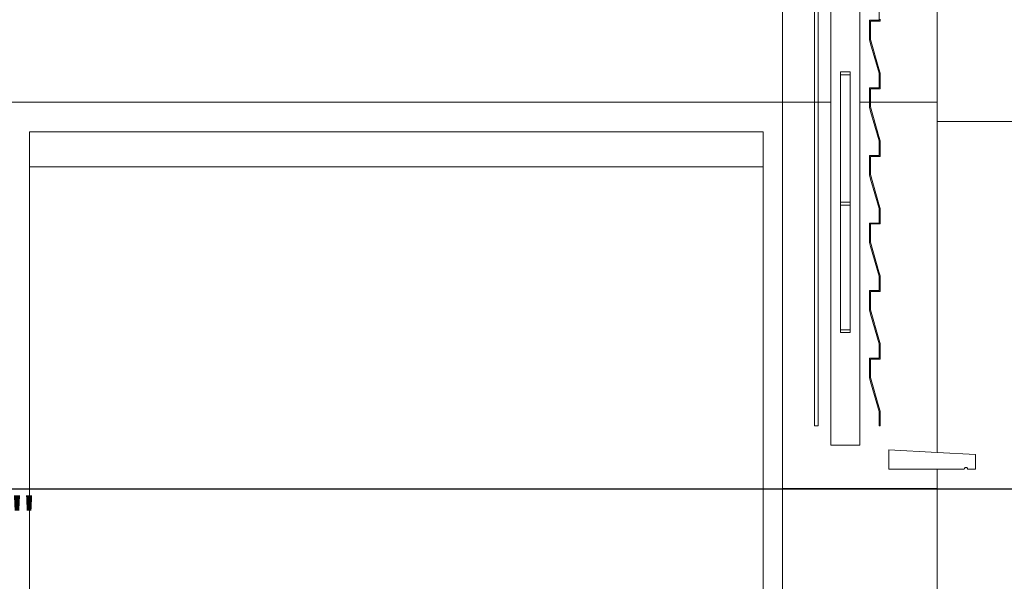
# Model space of a CAD drawing. Header units: millimetres. Extents: x -16331 to -10174, y -4135 to -3584.
# Tile 90 of 256: x -10368.66 to -10364.58, y -4014.78 to -4012.45. Entities that reach past the tile are written whole.
import ezdxf

# ---------------------------------------------------------------- set-up
doc = ezdxf.new("R2010")
doc.units = ezdxf.units.MM
doc.layers.add('DI-Eixos', color=7, linetype='Continuous')
doc.layers.add('Textos', color=7, linetype='Continuous')
for name, color, linetype, lineweight in [('DI-Elementos externos em corte', 9, 'Continuous', 18), ('DI-Elementos externos em vista', 9, 'Continuous', 5), ('IFC-IfcBuildingElementProxy-Contorno', 250, 'Continuous', 5), ('IFC-IfcWall-Contorno', 250, 'Continuous', 5), ('IFC-IfcWallStandardCase-Contorno', 250, 'Continuous', 5), ('IFC-IfcWindow-Contorno', 250, 'Continuous', 5)]:
    doc.layers.add(name, color=color, linetype=linetype, lineweight=lineweight)
doc.styles.add('Arial', font='arial.ttf', dxfattribs={"height": 100})

msp = doc.modelspace()

# ---------------------------------------------------------------- linework, layer by layer
at = {"layer": 'DI-Eixos'}
msp.add_line((-10376.1671, -4014.3924), (-10355.1826, -4014.3924), dxfattribs=at)
at = {"layer": 'DI-Elementos externos em corte'}
for p, q in [((-10365.3639, -4010.6518), (-10365.3639, -4012.7918)), ((-10365.3479, -4012.7918), (-10365.3479, -4011.0914)), ((-10365.0959, -4012.3994), (-10365.0959, -4012.4518)), ((-10365.101, -4012.4518), (-10365.1359, -4012.4518)), ((-10365.1359, -4012.4518), (-10365.1359, -4012.4619)), ((-10365.1359, -4012.4619), (-10365.1359, -4012.5318)), ((-10365.1319, -4012.4558), (-10365.1269, -4012.4558)), ((-10365.1319, -4012.5217), (-10365.1319, -4012.4558)), ((-10365.1269, -4012.4558), (-10365.0919, -4012.4558)), ((-10365.0959, -4012.4518), (-10365.101, -4012.4518)), ((-10365.0919, -4012.4558), (-10365.0919, -4012.4476)), ((-10365.1359, -4012.5318), (-10365.1309, -4012.5495)), ((-10365.1319, -4012.5312), (-10365.1319, -4012.5217)), ((-10365.097, -4012.6535), (-10365.1319, -4012.5312)), ((-10365.1309, -4012.5495), (-10365.0959, -4012.6718)), ((-10365.2559, -4012.6658), (-10365.2559, -4012.6719)), ((-10365.2355, -4012.6658), (-10365.2559, -4012.6658)), ((-10365.2159, -4012.6658), (-10365.2355, -4012.6658)), ((-10365.2159, -4012.6716), (-10365.2159, -4012.6658)), ((-10365.0919, -4012.6712), (-10365.097, -4012.6535)), ((-10365.2559, -4012.6719), (-10365.2559, -4012.6778)), ((-10365.2559, -4012.6778), (-10365.2364, -4012.6778)), ((-10365.2364, -4012.6778), (-10365.2159, -4012.6778)), ((-10365.2159, -4012.6778), (-10365.2159, -4012.6716)), ((-10365.0959, -4012.6718), (-10365.0959, -4012.6794)), ((-10365.0959, -4012.6794), (-10365.0959, -4012.7318)), ((-10365.0919, -4012.7276), (-10365.0919, -4012.6712)), ((-10365.101, -4012.7318), (-10365.1359, -4012.7318)), ((-10365.1359, -4012.7318), (-10365.1359, -4012.7419)), ((-10365.1359, -4012.7419), (-10365.1359, -4012.7918)), ((-10365.1319, -4012.7358), (-10365.1269, -4012.7358)), ((-10365.1319, -4012.7918), (-10365.1319, -4012.7358)), ((-10365.1269, -4012.7358), (-10365.0919, -4012.7358)), ((-10365.0959, -4012.7318), (-10365.101, -4012.7318)), ((-10365.0919, -4012.7358), (-10365.0919, -4012.7276)), ((-10365.3639, -4012.7918), (-10365.3639, -4013.6921)), ((-10365.3479, -4014.1318), (-10365.3479, -4012.7918)), ((-10365.1359, -4012.7918), (-10365.1359, -4012.8118)), ((-10365.1359, -4012.8118), (-10365.1309, -4012.8295)), ((-10365.1319, -4012.8017), (-10365.1319, -4012.7918)), ((-10365.1319, -4012.8112), (-10365.1319, -4012.8017)), ((-10365.097, -4012.9335), (-10365.1319, -4012.8112)), ((-10365.1309, -4012.8295), (-10365.0959, -4012.9518)), ((-10365.0919, -4012.9512), (-10365.097, -4012.9335)), ((-10365.0959, -4012.9518), (-10365.0959, -4012.9594)), ((-10365.0919, -4013.0076), (-10365.0919, -4012.9512)), ((-10365.0959, -4012.9594), (-10365.0959, -4013.0118)), ((-10365.101, -4013.0118), (-10365.1359, -4013.0118)), ((-10365.1359, -4013.0118), (-10365.1359, -4013.0219)), ((-10365.1359, -4013.0219), (-10365.1359, -4013.0918)), ((-10365.1319, -4013.0158), (-10365.1269, -4013.0158)), ((-10365.1319, -4013.0817), (-10365.1319, -4013.0158)), ((-10365.1269, -4013.0158), (-10365.0919, -4013.0158)), ((-10365.0959, -4013.0118), (-10365.101, -4013.0118)), ((-10365.0919, -4013.0158), (-10365.0919, -4013.0076)), ((-10365.1359, -4013.0918), (-10365.1309, -4013.1095)), ((-10365.1319, -4013.0912), (-10365.1319, -4013.0817)), ((-10365.097, -4013.2135), (-10365.1319, -4013.0912)), ((-10365.1309, -4013.1095), (-10365.0959, -4013.2318)), ((-10365.2559, -4013.2058), (-10365.2559, -4013.2119)), ((-10365.2355, -4013.2058), (-10365.2559, -4013.2058)), ((-10365.2559, -4013.2119), (-10365.2559, -4013.2178)), ((-10365.2559, -4013.2178), (-10365.2364, -4013.2178)), ((-10365.2364, -4013.2178), (-10365.2159, -4013.2178)), ((-10365.2159, -4013.2058), (-10365.2355, -4013.2058)), ((-10365.2159, -4013.2116), (-10365.2159, -4013.2058)), ((-10365.2159, -4013.2178), (-10365.2159, -4013.2116)), ((-10365.0919, -4013.2312), (-10365.097, -4013.2135)), ((-10365.0959, -4013.2318), (-10365.0959, -4013.2394)), ((-10365.0919, -4013.2876), (-10365.0919, -4013.2312)), ((-10365.0959, -4013.2394), (-10365.0959, -4013.2918)), ((-10365.101, -4013.2918), (-10365.1359, -4013.2918)), ((-10365.1359, -4013.2918), (-10365.1359, -4013.3019)), ((-10365.1359, -4013.3019), (-10365.1359, -4013.3718)), ((-10365.1319, -4013.2958), (-10365.1269, -4013.2958)), ((-10365.1319, -4013.3617), (-10365.1319, -4013.2958)), ((-10365.1269, -4013.2958), (-10365.0919, -4013.2958)), ((-10365.0959, -4013.2918), (-10365.101, -4013.2918)), ((-10365.0919, -4013.2958), (-10365.0919, -4013.2876)), ((-10365.1359, -4013.3718), (-10365.1309, -4013.3895)), ((-10365.1319, -4013.3712), (-10365.1319, -4013.3617)), ((-10365.097, -4013.4935), (-10365.1319, -4013.3712)), ((-10365.1309, -4013.3895), (-10365.0959, -4013.5118)), ((-10365.0919, -4013.5112), (-10365.097, -4013.4935)), ((-10365.0959, -4013.5118), (-10365.0959, -4013.5194)), ((-10365.0959, -4013.5194), (-10365.0959, -4013.5718)), ((-10365.0919, -4013.5676), (-10365.0919, -4013.5112)), ((-10365.101, -4013.5718), (-10365.1359, -4013.5718)), ((-10365.1359, -4013.5718), (-10365.1359, -4013.5819)), ((-10365.1359, -4013.5819), (-10365.1359, -4013.6518)), ((-10365.1319, -4013.5758), (-10365.1269, -4013.5758)), ((-10365.1319, -4013.6417), (-10365.1319, -4013.5758)), ((-10365.1269, -4013.5758), (-10365.0919, -4013.5758)), ((-10365.0959, -4013.5718), (-10365.101, -4013.5718)), ((-10365.0919, -4013.5758), (-10365.0919, -4013.5676)), ((-10365.1319, -4013.6512), (-10365.1319, -4013.6417)), ((-10365.1359, -4013.6518), (-10365.1309, -4013.6695)), ((-10365.097, -4013.7735), (-10365.1319, -4013.6512)), ((-10365.1309, -4013.6695), (-10365.0959, -4013.7918)), ((-10365.3639, -4013.6921), (-10365.3639, -4014.1318)), ((-10365.2559, -4013.7338), (-10365.2559, -4013.7399)), ((-10365.2355, -4013.7338), (-10365.2559, -4013.7338)), ((-10365.2559, -4013.7399), (-10365.2559, -4013.7458)), ((-10365.2559, -4013.7458), (-10365.2364, -4013.7458)), ((-10365.2364, -4013.7458), (-10365.2159, -4013.7458)), ((-10365.2159, -4013.7338), (-10365.2355, -4013.7338)), ((-10365.2159, -4013.7396), (-10365.2159, -4013.7338)), ((-10365.2159, -4013.7458), (-10365.2159, -4013.7396)), ((-10365.0919, -4013.7912), (-10365.097, -4013.7735)), ((-10365.0959, -4013.7918), (-10365.0959, -4013.7994)), ((-10365.0959, -4013.7994), (-10365.0959, -4013.8518)), ((-10365.0919, -4013.8476), (-10365.0919, -4013.7912)), ((-10365.0919, -4013.8558), (-10365.0919, -4013.8476)), ((-10365.101, -4013.8518), (-10365.1359, -4013.8518)), ((-10365.1359, -4013.8518), (-10365.1359, -4013.8619)), ((-10365.1359, -4013.8619), (-10365.1359, -4013.9318)), ((-10365.1319, -4013.8558), (-10365.1269, -4013.8558)), ((-10365.1319, -4013.9217), (-10365.1319, -4013.8558)), ((-10365.1269, -4013.8558), (-10365.0919, -4013.8558)), ((-10365.0959, -4013.8518), (-10365.101, -4013.8518)), ((-10365.1319, -4013.9312), (-10365.1319, -4013.9217)), ((-10365.097, -4014.0535), (-10365.1319, -4013.9312)), ((-10365.1359, -4013.9318), (-10365.1309, -4013.9495)), ((-10365.1309, -4013.9495), (-10365.0959, -4014.0718)), ((-10365.0919, -4014.0712), (-10365.097, -4014.0535)), ((-10365.0959, -4014.0718), (-10365.0959, -4014.0794)), ((-10365.0959, -4014.0794), (-10365.0959, -4014.1318)), ((-10365.0919, -4014.1241), (-10365.0919, -4014.0712)), ((-10365.3639, -4014.1318), (-10365.35, -4014.1318)), ((-10365.35, -4014.1318), (-10365.3479, -4014.1318)), ((-10365.0959, -4014.1318), (-10365.0954, -4014.1318)), ((-10365.0954, -4014.1318), (-10365.0919, -4014.1318)), ((-10365.0919, -4014.1318), (-10365.0919, -4014.1241)), ((-10365.0559, -4014.2318), (-10365.0559, -4014.2673)), ((-10364.8558, -4014.2423), (-10365.0559, -4014.2318)), ((-10364.6959, -4014.2506), (-10364.8558, -4014.2423)), ((-10364.6959, -4014.2846), (-10364.6959, -4014.2506)), ((-10365.0559, -4014.2673), (-10365.0559, -4014.3118)), ((-10364.6959, -4014.3048), (-10364.6959, -4014.2846)), ((-10365.0559, -4014.3118), (-10364.9174, -4014.3118)), ((-10364.9174, -4014.3118), (-10364.7439, -4014.3118)), ((-10364.7439, -4014.3118), (-10364.7417, -4014.3079)), ((-10364.7417, -4014.3079), (-10364.7399, -4014.3048)), ((-10364.7399, -4014.3048), (-10364.7355, -4014.3048)), ((-10364.7355, -4014.3048), (-10364.7319, -4014.3048)), ((-10364.7319, -4014.3048), (-10364.7279, -4014.3118)), ((-10364.7279, -4014.3118), (-10364.7137, -4014.3118)), ((-10364.7137, -4014.3118), (-10364.6959, -4014.3118)), ((-10364.6959, -4014.3118), (-10364.6959, -4014.3048)), ((-10365.4959, -4014.3918), (-10365.4959, -4016.6222)), ((-10365.1401, -4014.3918), (-10365.4959, -4014.3918)), ((-10364.8559, -4014.3918), (-10365.1401, -4014.3918)), ((-10364.8559, -4014.9917), (-10364.8559, -4014.3918))]:
    msp.add_line(p, q, dxfattribs=at)
at = {"layer": 'DI-Elementos externos em corte', "lineweight": 5}
for p, q in [((-10365.3639, -4010.6518), (-10365.3639, -4012.7918)), ((-10365.3479, -4012.7918), (-10365.3479, -4011.0914)), ((-10365.0959, -4012.3994), (-10365.0959, -4012.4518)), ((-10365.101, -4012.4518), (-10365.1359, -4012.4518)), ((-10365.1359, -4012.4518), (-10365.1359, -4012.4619)), ((-10365.1359, -4012.4619), (-10365.1359, -4012.5318)), ((-10365.1319, -4012.4558), (-10365.1269, -4012.4558)), ((-10365.1319, -4012.5217), (-10365.1319, -4012.4558)), ((-10365.1269, -4012.4558), (-10365.0919, -4012.4558)), ((-10365.0959, -4012.4518), (-10365.101, -4012.4518)), ((-10365.0919, -4012.4558), (-10365.0919, -4012.4476)), ((-10365.1359, -4012.5318), (-10365.1309, -4012.5495)), ((-10365.1319, -4012.5312), (-10365.1319, -4012.5217)), ((-10365.097, -4012.6535), (-10365.1319, -4012.5312)), ((-10365.1309, -4012.5495), (-10365.0959, -4012.6718)), ((-10365.2559, -4012.6658), (-10365.2559, -4012.6719)), ((-10365.2355, -4012.6658), (-10365.2559, -4012.6658)), ((-10365.2159, -4012.6658), (-10365.2355, -4012.6658)), ((-10365.2159, -4012.6716), (-10365.2159, -4012.6658)), ((-10365.0919, -4012.6712), (-10365.097, -4012.6535)), ((-10365.2559, -4012.6719), (-10365.2559, -4012.6778)), ((-10365.2559, -4012.6778), (-10365.2364, -4012.6778)), ((-10365.2364, -4012.6778), (-10365.2159, -4012.6778)), ((-10365.2159, -4012.6778), (-10365.2159, -4012.6716)), ((-10365.0959, -4012.6718), (-10365.0959, -4012.6794)), ((-10365.0959, -4012.6794), (-10365.0959, -4012.7318)), ((-10365.0919, -4012.7276), (-10365.0919, -4012.6712)), ((-10365.101, -4012.7318), (-10365.1359, -4012.7318)), ((-10365.1359, -4012.7318), (-10365.1359, -4012.7419)), ((-10365.1359, -4012.7419), (-10365.1359, -4012.7918)), ((-10365.1319, -4012.7358), (-10365.1269, -4012.7358)), ((-10365.1319, -4012.7918), (-10365.1319, -4012.7358)), ((-10365.1269, -4012.7358), (-10365.0919, -4012.7358)), ((-10365.0959, -4012.7318), (-10365.101, -4012.7318)), ((-10365.0919, -4012.7358), (-10365.0919, -4012.7276)), ((-10365.3639, -4012.7918), (-10365.3639, -4013.6921)), ((-10365.3479, -4014.1318), (-10365.3479, -4012.7918)), ((-10365.1359, -4012.7918), (-10365.1359, -4012.8118)), ((-10365.1359, -4012.8118), (-10365.1309, -4012.8295)), ((-10365.1319, -4012.8017), (-10365.1319, -4012.7918)), ((-10365.1319, -4012.8112), (-10365.1319, -4012.8017)), ((-10365.097, -4012.9335), (-10365.1319, -4012.8112)), ((-10365.1309, -4012.8295), (-10365.0959, -4012.9518)), ((-10365.0919, -4012.9512), (-10365.097, -4012.9335)), ((-10365.0959, -4012.9518), (-10365.0959, -4012.9594)), ((-10365.0919, -4013.0076), (-10365.0919, -4012.9512)), ((-10365.0959, -4012.9594), (-10365.0959, -4013.0118)), ((-10365.101, -4013.0118), (-10365.1359, -4013.0118)), ((-10365.1359, -4013.0118), (-10365.1359, -4013.0219)), ((-10365.1359, -4013.0219), (-10365.1359, -4013.0918)), ((-10365.1319, -4013.0158), (-10365.1269, -4013.0158)), ((-10365.1319, -4013.0817), (-10365.1319, -4013.0158)), ((-10365.1269, -4013.0158), (-10365.0919, -4013.0158)), ((-10365.0959, -4013.0118), (-10365.101, -4013.0118)), ((-10365.0919, -4013.0158), (-10365.0919, -4013.0076)), ((-10365.1359, -4013.0918), (-10365.1309, -4013.1095)), ((-10365.1319, -4013.0912), (-10365.1319, -4013.0817)), ((-10365.097, -4013.2135), (-10365.1319, -4013.0912)), ((-10365.1309, -4013.1095), (-10365.0959, -4013.2318)), ((-10365.2559, -4013.2058), (-10365.2559, -4013.2119)), ((-10365.2355, -4013.2058), (-10365.2559, -4013.2058)), ((-10365.2559, -4013.2119), (-10365.2559, -4013.2178)), ((-10365.2559, -4013.2178), (-10365.2364, -4013.2178)), ((-10365.2364, -4013.2178), (-10365.2159, -4013.2178)), ((-10365.2159, -4013.2058), (-10365.2355, -4013.2058)), ((-10365.2159, -4013.2116), (-10365.2159, -4013.2058)), ((-10365.2159, -4013.2178), (-10365.2159, -4013.2116)), ((-10365.0919, -4013.2312), (-10365.097, -4013.2135)), ((-10365.0959, -4013.2318), (-10365.0959, -4013.2394)), ((-10365.0919, -4013.2876), (-10365.0919, -4013.2312)), ((-10365.0959, -4013.2394), (-10365.0959, -4013.2918)), ((-10365.101, -4013.2918), (-10365.1359, -4013.2918)), ((-10365.1359, -4013.2918), (-10365.1359, -4013.3019)), ((-10365.1359, -4013.3019), (-10365.1359, -4013.3718)), ((-10365.1319, -4013.2958), (-10365.1269, -4013.2958)), ((-10365.1319, -4013.3617), (-10365.1319, -4013.2958)), ((-10365.1269, -4013.2958), (-10365.0919, -4013.2958)), ((-10365.0959, -4013.2918), (-10365.101, -4013.2918)), ((-10365.0919, -4013.2958), (-10365.0919, -4013.2876)), ((-10365.1359, -4013.3718), (-10365.1309, -4013.3895)), ((-10365.1319, -4013.3712), (-10365.1319, -4013.3617)), ((-10365.097, -4013.4935), (-10365.1319, -4013.3712)), ((-10365.1309, -4013.3895), (-10365.0959, -4013.5118)), ((-10365.0919, -4013.5112), (-10365.097, -4013.4935)), ((-10365.0959, -4013.5118), (-10365.0959, -4013.5194)), ((-10365.0959, -4013.5194), (-10365.0959, -4013.5718)), ((-10365.0919, -4013.5676), (-10365.0919, -4013.5112)), ((-10365.101, -4013.5718), (-10365.1359, -4013.5718)), ((-10365.1359, -4013.5718), (-10365.1359, -4013.5819)), ((-10365.1359, -4013.5819), (-10365.1359, -4013.6518)), ((-10365.1319, -4013.5758), (-10365.1269, -4013.5758)), ((-10365.1319, -4013.6417), (-10365.1319, -4013.5758)), ((-10365.1269, -4013.5758), (-10365.0919, -4013.5758)), ((-10365.0959, -4013.5718), (-10365.101, -4013.5718)), ((-10365.0919, -4013.5758), (-10365.0919, -4013.5676)), ((-10365.1319, -4013.6512), (-10365.1319, -4013.6417)), ((-10365.1359, -4013.6518), (-10365.1309, -4013.6695)), ((-10365.097, -4013.7735), (-10365.1319, -4013.6512)), ((-10365.1309, -4013.6695), (-10365.0959, -4013.7918)), ((-10365.3639, -4013.6921), (-10365.3639, -4014.1318)), ((-10365.2559, -4013.7338), (-10365.2559, -4013.7399)), ((-10365.2355, -4013.7338), (-10365.2559, -4013.7338)), ((-10365.2559, -4013.7399), (-10365.2559, -4013.7458)), ((-10365.2559, -4013.7458), (-10365.2364, -4013.7458)), ((-10365.2364, -4013.7458), (-10365.2159, -4013.7458)), ((-10365.2159, -4013.7338), (-10365.2355, -4013.7338)), ((-10365.2159, -4013.7396), (-10365.2159, -4013.7338)), ((-10365.2159, -4013.7458), (-10365.2159, -4013.7396)), ((-10365.0919, -4013.7912), (-10365.097, -4013.7735)), ((-10365.0959, -4013.7918), (-10365.0959, -4013.7994)), ((-10365.0959, -4013.7994), (-10365.0959, -4013.8518)), ((-10365.0919, -4013.8476), (-10365.0919, -4013.7912)), ((-10365.0919, -4013.8558), (-10365.0919, -4013.8476)), ((-10365.101, -4013.8518), (-10365.1359, -4013.8518)), ((-10365.1359, -4013.8518), (-10365.1359, -4013.8619)), ((-10365.1359, -4013.8619), (-10365.1359, -4013.9318)), ((-10365.1319, -4013.8558), (-10365.1269, -4013.8558)), ((-10365.1319, -4013.9217), (-10365.1319, -4013.8558)), ((-10365.1269, -4013.8558), (-10365.0919, -4013.8558)), ((-10365.0959, -4013.8518), (-10365.101, -4013.8518)), ((-10365.1319, -4013.9312), (-10365.1319, -4013.9217)), ((-10365.097, -4014.0535), (-10365.1319, -4013.9312)), ((-10365.1359, -4013.9318), (-10365.1309, -4013.9495)), ((-10365.1309, -4013.9495), (-10365.0959, -4014.0718)), ((-10365.0919, -4014.0712), (-10365.097, -4014.0535)), ((-10365.0959, -4014.0718), (-10365.0959, -4014.0794)), ((-10365.0959, -4014.0794), (-10365.0959, -4014.1318)), ((-10365.0919, -4014.1241), (-10365.0919, -4014.0712)), ((-10365.3639, -4014.1318), (-10365.35, -4014.1318)), ((-10365.35, -4014.1318), (-10365.3479, -4014.1318)), ((-10365.0959, -4014.1318), (-10365.0954, -4014.1318)), ((-10365.0954, -4014.1318), (-10365.0919, -4014.1318)), ((-10365.0919, -4014.1318), (-10365.0919, -4014.1241)), ((-10365.0559, -4014.2318), (-10365.0559, -4014.2673)), ((-10364.8558, -4014.2423), (-10365.0559, -4014.2318)), ((-10364.6959, -4014.2506), (-10364.8558, -4014.2423)), ((-10364.6959, -4014.2846), (-10364.6959, -4014.2506)), ((-10365.0559, -4014.2673), (-10365.0559, -4014.3118)), ((-10364.6959, -4014.3048), (-10364.6959, -4014.2846)), ((-10365.0559, -4014.3118), (-10364.9174, -4014.3118)), ((-10364.9174, -4014.3118), (-10364.7439, -4014.3118)), ((-10364.7439, -4014.3118), (-10364.7417, -4014.3079)), ((-10364.7417, -4014.3079), (-10364.7399, -4014.3048)), ((-10364.7399, -4014.3048), (-10364.7355, -4014.3048)), ((-10364.7355, -4014.3048), (-10364.7319, -4014.3048)), ((-10364.7319, -4014.3048), (-10364.7279, -4014.3118)), ((-10364.7279, -4014.3118), (-10364.7137, -4014.3118)), ((-10364.7137, -4014.3118), (-10364.6959, -4014.3118)), ((-10364.6959, -4014.3118), (-10364.6959, -4014.3048)), ((-10365.4959, -4014.3918), (-10365.4959, -4016.6222)), ((-10365.1401, -4014.3918), (-10365.4959, -4014.3918)), ((-10364.8559, -4014.3918), (-10365.1401, -4014.3918)), ((-10364.8559, -4014.9917), (-10364.8559, -4014.3918))]:
    msp.add_line(p, q, dxfattribs=at)
at = {"layer": 'DI-Elementos externos em vista'}
for p, q in [((-10365.4959, -4012.1058), (-10365.4959, -4012.7918)), ((-10365.2959, -4012.1178), (-10365.2959, -4012.6658)), ((-10365.1759, -4012.6658), (-10365.1759, -4012.1178)), ((-10364.8559, -4012.6658), (-10364.8559, -4012.1058)), ((-10365.4959, -4012.7917), (-10365.4959, -4012.15)), ((-10365.2959, -4012.6658), (-10365.2959, -4012.6778)), ((-10365.1759, -4012.6778), (-10365.1759, -4012.6658)), ((-10364.8559, -4012.6778), (-10364.8559, -4012.6658)), ((-10365.2959, -4012.6778), (-10365.2959, -4012.7918)), ((-10365.2159, -4012.6778), (-10365.2559, -4012.6778)), ((-10365.2559, -4012.6778), (-10365.2559, -4012.7918)), ((-10365.2159, -4012.7918), (-10365.2159, -4012.6778)), ((-10365.1759, -4012.7918), (-10365.1759, -4012.6778)), ((-10364.8559, -4012.7318), (-10364.8559, -4012.6778)), ((-10364.8559, -4012.7358), (-10364.8559, -4012.7318)), ((-10364.8559, -4012.7918), (-10364.8559, -4012.7358)), ((-10373.7671, -4012.7917), (-10365.4959, -4012.7917)), ((-10365.4959, -4012.7917), (-10371.8069, -4012.7917)), ((-10365.4959, -4013.809), (-10365.4959, -4012.7917)), ((-10365.4959, -4012.7918), (-10365.3479, -4012.7918)), ((-10365.3639, -4012.7918), (-10365.4959, -4012.7918)), ((-10365.4959, -4012.7918), (-10365.4959, -4013.2178)), ((-10365.3017, -4012.7918), (-10365.3639, -4012.7918)), ((-10365.3479, -4012.7918), (-10365.2959, -4012.7918)), ((-10365.2975, -4012.7918), (-10365.3017, -4012.7918)), ((-10365.2959, -4012.7918), (-10365.2975, -4012.7918)), ((-10365.2959, -4012.7918), (-10365.2959, -4013.7338)), ((-10365.2559, -4012.7918), (-10365.2559, -4013.2058)), ((-10365.2159, -4013.2058), (-10365.2159, -4012.7918)), ((-10365.1759, -4012.7918), (-10365.1359, -4012.7918)), ((-10365.1359, -4012.7918), (-10365.1759, -4012.7918)), ((-10365.1759, -4013.2058), (-10365.1759, -4012.7918)), ((-10365.1319, -4012.7918), (-10365.1359, -4012.7918)), ((-10365.1319, -4012.7918), (-10365.0959, -4012.7918)), ((-10365.0959, -4012.7918), (-10365.1319, -4012.7918)), ((-10365.0959, -4012.7918), (-10365.0919, -4012.7918)), ((-10365.0919, -4012.7918), (-10365.0959, -4012.7918)), ((-10365.0919, -4012.7918), (-10365.0575, -4012.7918)), ((-10364.8559, -4012.7918), (-10365.0919, -4012.7918)), ((-10365.0575, -4012.7918), (-10364.8559, -4012.7918)), ((-10364.8559, -4012.8717), (-10364.8559, -4012.7918)), ((-10364.8559, -4012.8717), (-10357.5826, -4012.8717)), ((-10364.8559, -4013.7338), (-10364.8559, -4012.8717)), ((-10362.5755, -4012.8717), (-10364.8559, -4012.8717)), ((-10364.8559, -4012.8717), (-10364.8559, -4014.0902)), ((-10367.7545, -4012.9138), (-10368.6159, -4012.9138)), ((-10368.6159, -4012.9138), (-10368.6159, -4012.9298)), ((-10368.6159, -4012.9298), (-10368.6159, -4012.9341)), ((-10368.6159, -4012.9341), (-10368.6159, -4012.9469)), ((-10368.6159, -4012.9469), (-10368.6159, -4012.9673)), ((-10367.0959, -4012.9138), (-10367.7545, -4012.9138)), ((-10366.4374, -4012.9138), (-10367.0959, -4012.9138)), ((-10365.5759, -4012.9138), (-10366.4374, -4012.9138)), ((-10365.5759, -4012.9298), (-10365.5759, -4012.9138)), ((-10365.5759, -4012.9341), (-10365.5759, -4012.9298)), ((-10365.5759, -4012.9469), (-10365.5759, -4012.9341)), ((-10365.5759, -4012.9673), (-10365.5759, -4012.9469)), ((-10368.6159, -4012.9673), (-10368.6159, -4012.994)), ((-10365.5759, -4012.994), (-10365.5759, -4012.9673)), ((-10368.6159, -4012.994), (-10368.6159, -4013.0254)), ((-10368.6159, -4013.0254), (-10368.6159, -4013.0593)), ((-10365.5759, -4013.0254), (-10365.5759, -4012.994)), ((-10365.5759, -4013.0593), (-10365.5759, -4013.0254)), ((-10368.6159, -4013.0593), (-10367.801, -4013.0593)), ((-10365.5759, -4013.0593), (-10368.6159, -4013.0593)), ((-10368.6159, -4013.0593), (-10368.6159, -4015.2317)), ((-10367.801, -4013.0593), (-10366.9861, -4013.0593)), ((-10366.9861, -4013.0593), (-10366.281, -4013.0593)), ((-10366.281, -4013.0593), (-10365.5759, -4013.0593)), ((-10365.5759, -4015.2317), (-10365.5759, -4013.0593)), ((-10365.4959, -4013.2178), (-10365.4959, -4013.2918)), ((-10365.2559, -4013.2178), (-10365.2559, -4013.7338)), ((-10365.2159, -4013.7338), (-10365.2159, -4013.2178)), ((-10365.1759, -4013.7338), (-10365.1759, -4013.2058)), ((-10365.4959, -4013.2918), (-10365.4959, -4013.2958)), ((-10365.4959, -4013.2958), (-10365.4959, -4013.7338)), ((-10365.4959, -4013.7338), (-10365.4959, -4013.7458)), ((-10365.4959, -4013.7458), (-10365.4959, -4014.1318)), ((-10365.2959, -4013.7338), (-10365.2959, -4014.2118)), ((-10365.2559, -4013.7338), (-10365.2159, -4013.7338)), ((-10365.1759, -4013.7458), (-10365.1759, -4013.7338)), ((-10365.1759, -4014.2118), (-10365.1759, -4013.7458)), ((-10364.8559, -4014.1318), (-10364.8559, -4013.7338)), ((-10365.4959, -4014.2628), (-10365.4959, -4013.809)), ((-10364.8559, -4014.0902), (-10364.8559, -4014.2423)), ((-10365.4959, -4014.1318), (-10365.4959, -4014.2118)), ((-10364.8559, -4014.2118), (-10364.8559, -4014.1318)), ((-10365.4959, -4014.2118), (-10365.4959, -4014.3918)), ((-10365.2959, -4014.2118), (-10365.2559, -4014.2118)), ((-10365.2559, -4014.2118), (-10365.2159, -4014.2118)), ((-10365.2159, -4014.2118), (-10365.1759, -4014.2118)), ((-10364.8559, -4014.2423), (-10364.8559, -4014.2118)), ((-10365.4959, -4014.2719), (-10365.4959, -4014.2628)), ((-10365.4959, -4014.2989), (-10365.4959, -4014.2719)), ((-10365.4959, -4014.7988), (-10365.4959, -4014.2989)), ((-10364.8559, -4014.3918), (-10364.8559, -4014.3118)), ((-10364.8559, -4014.3118), (-10364.8559, -4014.3918)), ((-10365.4959, -4014.3918), (-10365.3639, -4014.3918)), ((-10365.3639, -4014.3918), (-10365.2959, -4014.3918)), ((-10365.2959, -4014.3918), (-10365.2559, -4014.3918)), ((-10365.2559, -4014.3918), (-10365.2159, -4014.3918)), ((-10365.2159, -4014.3918), (-10365.1759, -4014.3918)), ((-10365.1759, -4014.3918), (-10365.1319, -4014.3918)), ((-10365.1319, -4014.3918), (-10365.0959, -4014.3918)), ((-10365.0959, -4014.3918), (-10365.0919, -4014.3918)), ((-10365.0919, -4014.3918), (-10365.0559, -4014.3918)), ((-10365.0559, -4014.3918), (-10365.0045, -4014.3918)), ((-10365.0045, -4014.3918), (-10365.0003, -4014.3918)), ((-10365.0003, -4014.3918), (-10364.8559, -4014.3918)), ((-10364.8559, -4014.3918), (-10364.8559, -4014.5058)), ((-10364.8559, -4014.5058), (-10364.8559, -4014.9917))]:
    msp.add_line(p, q, dxfattribs=at)
at = {"layer": 'IFC-IfcBuildingElementProxy-Contorno', "lineweight": 5}
for p, q in [((-10367.7545, -4012.9138), (-10368.6159, -4012.9138)), ((-10368.6159, -4012.9138), (-10368.6159, -4012.9298)), ((-10368.6159, -4012.9298), (-10368.6159, -4012.9341)), ((-10368.6159, -4012.9341), (-10368.6159, -4012.9469)), ((-10368.6159, -4012.9469), (-10368.6159, -4012.9673)), ((-10367.0959, -4012.9138), (-10367.7545, -4012.9138)), ((-10366.4374, -4012.9138), (-10367.0959, -4012.9138)), ((-10365.5759, -4012.9138), (-10366.4374, -4012.9138)), ((-10365.5759, -4012.9298), (-10365.5759, -4012.9138)), ((-10365.5759, -4012.9341), (-10365.5759, -4012.9298)), ((-10365.5759, -4012.9469), (-10365.5759, -4012.9341)), ((-10365.5759, -4012.9673), (-10365.5759, -4012.9469)), ((-10368.6159, -4012.9673), (-10368.6159, -4012.994)), ((-10365.5759, -4012.994), (-10365.5759, -4012.9673)), ((-10368.6159, -4012.994), (-10368.6159, -4013.0254)), ((-10368.6159, -4013.0254), (-10368.6159, -4013.0593)), ((-10365.5759, -4013.0254), (-10365.5759, -4012.994)), ((-10365.5759, -4013.0593), (-10365.5759, -4013.0254)), ((-10368.6159, -4013.0593), (-10367.801, -4013.0593)), ((-10365.5759, -4013.0593), (-10368.6159, -4013.0593)), ((-10368.6159, -4013.0593), (-10368.6159, -4015.2317)), ((-10367.801, -4013.0593), (-10366.9861, -4013.0593)), ((-10366.9861, -4013.0593), (-10366.281, -4013.0593)), ((-10366.281, -4013.0593), (-10365.5759, -4013.0593)), ((-10365.5759, -4015.2317), (-10365.5759, -4013.0593))]:
    msp.add_line(p, q, dxfattribs=at)
at = {"layer": 'IFC-IfcWall-Contorno', "lineweight": 5}
for p, q in [((-10365.4959, -4012.7917), (-10365.4959, -4012.15)), ((-10373.7671, -4012.7917), (-10365.4959, -4012.7917)), ((-10365.3639, -4012.7918), (-10365.4959, -4012.7918)), ((-10365.4959, -4012.7918), (-10365.4959, -4013.2178)), ((-10365.3017, -4012.7918), (-10365.3639, -4012.7918)), ((-10365.2975, -4012.7918), (-10365.3017, -4012.7918)), ((-10365.2959, -4012.7918), (-10365.2975, -4012.7918)), ((-10365.1359, -4012.7918), (-10365.1759, -4012.7918)), ((-10365.1319, -4012.7918), (-10365.1359, -4012.7918)), ((-10365.0959, -4012.7918), (-10365.1319, -4012.7918)), ((-10365.0919, -4012.7918), (-10365.0959, -4012.7918)), ((-10364.8559, -4012.7918), (-10365.0919, -4012.7918)), ((-10364.8559, -4012.8717), (-10364.8559, -4012.7918)), ((-10364.8559, -4012.8717), (-10357.5826, -4012.8717)), ((-10364.8559, -4013.7338), (-10364.8559, -4012.8717)), ((-10365.4959, -4013.2178), (-10365.4959, -4013.2918)), ((-10365.4959, -4013.2918), (-10365.4959, -4013.2958)), ((-10365.4959, -4013.2958), (-10365.4959, -4013.7338)), ((-10365.4959, -4013.7338), (-10365.4959, -4013.7458)), ((-10365.4959, -4013.7458), (-10365.4959, -4014.1318)), ((-10364.8559, -4014.1318), (-10364.8559, -4013.7338)), ((-10365.4959, -4014.1318), (-10365.4959, -4014.2118)), ((-10364.8559, -4014.2118), (-10364.8559, -4014.1318)), ((-10365.4959, -4014.2118), (-10365.4959, -4014.3918)), ((-10364.8559, -4014.2423), (-10364.8559, -4014.2118)), ((-10364.8559, -4014.3918), (-10364.8559, -4014.3118)), ((-10365.4959, -4014.3918), (-10365.3639, -4014.3918)), ((-10365.3639, -4014.3918), (-10365.2959, -4014.3918)), ((-10365.2959, -4014.3918), (-10365.2559, -4014.3918)), ((-10365.2559, -4014.3918), (-10365.2159, -4014.3918)), ((-10365.2159, -4014.3918), (-10365.1759, -4014.3918)), ((-10365.1759, -4014.3918), (-10365.1319, -4014.3918)), ((-10365.1319, -4014.3918), (-10365.0959, -4014.3918)), ((-10365.0959, -4014.3918), (-10365.0919, -4014.3918)), ((-10365.0919, -4014.3918), (-10365.0559, -4014.3918)), ((-10365.0559, -4014.3918), (-10365.0045, -4014.3918)), ((-10365.0045, -4014.3918), (-10365.0003, -4014.3918)), ((-10365.0003, -4014.3918), (-10364.8559, -4014.3918))]:
    msp.add_line(p, q, dxfattribs=at)
at = {"layer": 'IFC-IfcWallStandardCase-Contorno', "lineweight": 5}
for p, q in [((-10365.4959, -4012.1058), (-10365.4959, -4012.7918)), ((-10364.8559, -4012.6658), (-10364.8559, -4012.1058)), ((-10364.8559, -4012.6778), (-10364.8559, -4012.6658)), ((-10364.8559, -4012.7318), (-10364.8559, -4012.6778)), ((-10364.8559, -4012.7358), (-10364.8559, -4012.7318)), ((-10364.8559, -4012.7918), (-10364.8559, -4012.7358)), ((-10365.4959, -4012.7917), (-10371.8069, -4012.7917)), ((-10365.4959, -4013.809), (-10365.4959, -4012.7917)), ((-10365.4959, -4012.7918), (-10365.3479, -4012.7918)), ((-10365.3479, -4012.7918), (-10365.2959, -4012.7918)), ((-10365.1759, -4012.7918), (-10365.1359, -4012.7918)), ((-10365.1319, -4012.7918), (-10365.0959, -4012.7918)), ((-10365.0959, -4012.7918), (-10365.0919, -4012.7918)), ((-10365.0919, -4012.7918), (-10365.0575, -4012.7918)), ((-10365.0575, -4012.7918), (-10364.8559, -4012.7918)), ((-10362.5755, -4012.8717), (-10364.8559, -4012.8717)), ((-10364.8559, -4012.8717), (-10364.8559, -4014.0902)), ((-10365.4959, -4014.2628), (-10365.4959, -4013.809)), ((-10364.8559, -4014.0902), (-10364.8559, -4014.2423)), ((-10365.4959, -4014.2719), (-10365.4959, -4014.2628)), ((-10365.4959, -4014.2989), (-10365.4959, -4014.2719)), ((-10365.4959, -4014.7988), (-10365.4959, -4014.2989)), ((-10364.8559, -4014.3118), (-10364.8559, -4014.3918)), ((-10364.8559, -4014.3918), (-10364.8559, -4014.5058)), ((-10364.8559, -4014.5058), (-10364.8559, -4014.9917))]:
    msp.add_line(p, q, dxfattribs=at)
at = {"layer": 'IFC-IfcWindow-Contorno', "lineweight": 5}
for p, q in [((-10365.2959, -4012.1178), (-10365.2959, -4012.6658)), ((-10365.1759, -4012.6658), (-10365.1759, -4012.1178)), ((-10365.2959, -4012.6658), (-10365.2959, -4012.6778)), ((-10365.1759, -4012.6778), (-10365.1759, -4012.6658)), ((-10365.2959, -4012.6778), (-10365.2959, -4012.7918)), ((-10365.2159, -4012.6778), (-10365.2559, -4012.6778)), ((-10365.2559, -4012.6778), (-10365.2559, -4012.7918)), ((-10365.2159, -4012.7918), (-10365.2159, -4012.6778)), ((-10365.1759, -4012.7918), (-10365.1759, -4012.6778)), ((-10365.2959, -4012.7918), (-10365.2959, -4013.7338)), ((-10365.2559, -4012.7918), (-10365.2559, -4013.2058)), ((-10365.2159, -4013.2058), (-10365.2159, -4012.7918)), ((-10365.1759, -4013.2058), (-10365.1759, -4012.7918)), ((-10365.2559, -4013.2178), (-10365.2559, -4013.7338)), ((-10365.2159, -4013.7338), (-10365.2159, -4013.2178)), ((-10365.1759, -4013.7338), (-10365.1759, -4013.2058)), ((-10365.2959, -4013.7338), (-10365.2959, -4014.2118)), ((-10365.2559, -4013.7338), (-10365.2159, -4013.7338)), ((-10365.1759, -4013.7458), (-10365.1759, -4013.7338)), ((-10365.1759, -4014.2118), (-10365.1759, -4013.7458)), ((-10365.2959, -4014.2118), (-10365.2559, -4014.2118)), ((-10365.2559, -4014.2118), (-10365.2159, -4014.2118)), ((-10365.2159, -4014.2118), (-10365.1759, -4014.2118))]:
    msp.add_line(p, q, dxfattribs=at)

# ---------------------------------------------------------------- texts
at = {"layer": 'Textos', "insert": (-10370.182, -4014.6224), "char_height": 0.2, "width": 3.178963, "attachment_point": 7, "line_spacing_factor": 0.6, "style": 'Arial'}
msp.add_mtext('25 mm - 1/2"', dxfattribs=at)

doc.saveas('drawing.dxf')
